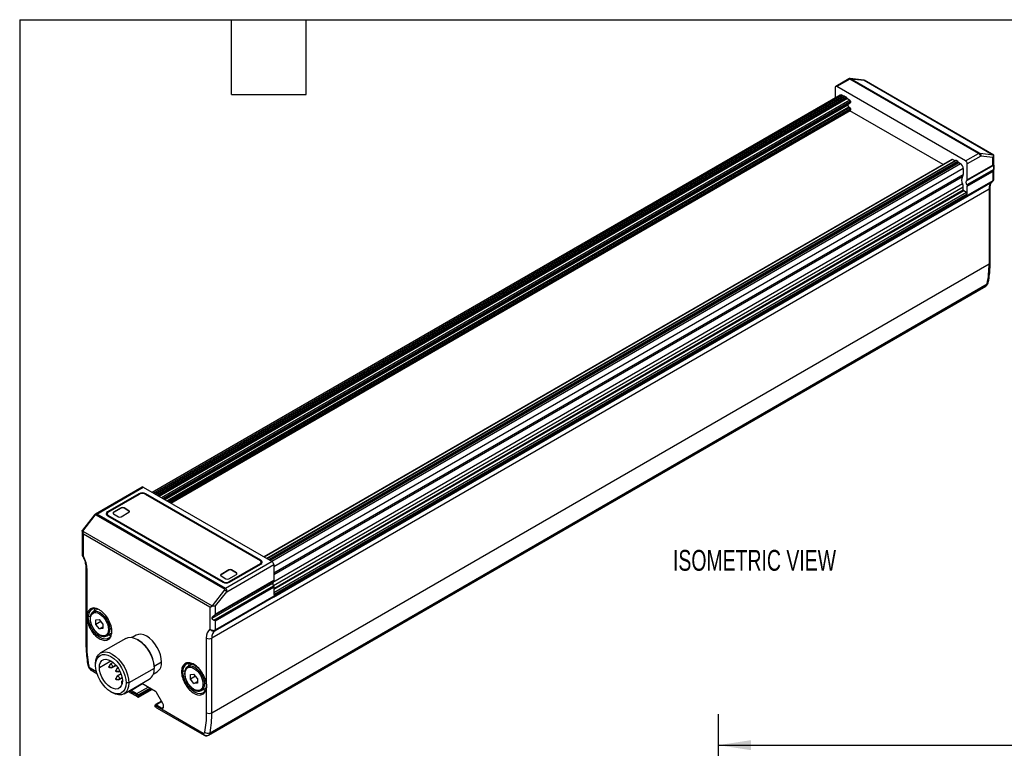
# Model space of a CAD drawing. Header units: millimetres. Extents: x 32 to 1365, y 32 to 1048.
# Tile 3 of 7: x 32 to 534, y 677 to 1048. Entities that reach past the tile are written whole.
import ezdxf

# ---------------------------------------------------------------- set-up
doc = ezdxf.new("R2010")
doc.units = ezdxf.units.MM
doc.header["$LTSCALE"] = 5
doc.layers.add('DIMENSIONS', color=140, linetype='Continuous', lineweight=25)
doc.layers.add('TEXT', color=140, linetype='Continuous', lineweight=25)
doc.styles.add('SLDTEXTSTYLE0', font='TXT', dxfattribs={"width": 0.7})
doc.dimstyles.new('SLDDIMSTYLE3', dxfattribs={"dimtxt": 10.790039, "dimasz": 16.51, "dimexe": 0, "dimexo": 0.0625, "dimgap": 2.69751, "dimtad": 0, "dimtih": 1, "dimtoh": 1, "dimlfac": 0.5, "dimrnd": 1e-09, "dimzin": 12, "dimdsep": 46, "dimtxsty": 'SLDTEXTSTYLE0', "dimsah": 1, "dimcen": 0.09, "dimadec": 0, "dimazin": 3, "dimtfac": 1, "dimtofl": 0, "dimtmove": 0, "dimatfit": 3, "dimfxl": 0, "dimfrac": 2, "dimtolj": 1, "dimtzin": 12, "dimarcsym": 0})

# ---------------------------------------------------------------- blocks, each defined once
blk = doc.blocks.new('_D_4')
at = {"layer": 'DIMENSIONS'}
for p, q in [((387.98, 521.2), (387.98, 694.13)), ((978.1, 555.83), (978.1, 694.13)), ((387.98, 678.26), (680.6, 678.26)), ((695.22, 678.26), (691.6, 678.26)), ((691.6, 678.26), (691.6, 661.11)), ((736.26, 678.26), (739.89, 678.26)), ((739.89, 678.26), (739.89, 661.11)), ((978.1, 678.26), (750.89, 678.26)), ((691.6, 661.11), (695.22, 661.11)), ((739.89, 661.11), (736.26, 661.11))]:
    blk.add_line(p, q, dxfattribs=at)
for points in [[(387.98, 678.26), (404.49, 675.72), (404.49, 680.8)], [(978.1, 678.26), (961.59, 680.8), (961.59, 675.72)]]:
    blk.add_solid(points, dxfattribs=at)
at = {"layer": 'DIMENSIONS', "char_height": 10.583, "attachment_point": 1, "style": 'SLDTEXTSTYLE0'}
for s, insert in [('295.1', (695.22, 694.32)), ('11.62', (695.22, 674.75))]:
    blk.add_mtext(s, dxfattribs=dict(at, insert=insert))

msp = doc.modelspace()

# ---------------------------------------------------------------- linework, layer by layer
for p, q in [((454.377, 1017.65), (447.723, 1013.809)), ((454.908, 1017.551), (448.323, 1013.749)), ((520.571, 979.644), (454.908, 1017.551)), ((462.052, 1016.98), (455.057, 1017.789)), ((520.934, 979.738), (455.272, 1017.644)), ((455.366, 1017.699), (462.193, 1016.91)), ((462.193, 1016.91), (528.137, 978.841)), ((528.382, 978.734), (462.22, 1016.928)), ((449.961, 1009.386), (99.367, 806.993)), ((99.953, 806.655), (450.961, 1009.287)), ((447.474, 1013.259), (447.474, 1007.951)), ((513.985, 975.843), (448.323, 1013.749)), ((450.961, 1009.287), (451.814, 1008.794)), ((451.814, 1008.794), (100.807, 806.162)), ((452.104, 1008.858), (100.897, 806.11)), ((101.014, 806.042), (452.304, 1008.838)), ((453.153, 1008.348), (101.862, 805.553)), ((102.348, 805.272), (453.426, 1007.945)), ((453.7, 1007.542), (102.834, 804.991)), ((454.991, 1006.797), (104.125, 804.246)), ((104.691, 803.92), (455.274, 1006.307)), ((455.274, 1005.654), (105.257, 803.593)), ((105.374, 803.525), (455.191, 1005.471)), ((105.681, 803.348), (453.86, 1004.347)), ((452.304, 1008.838), (453.153, 1008.348)), ((453.7, 1007.542), (454.991, 1006.797)), ((453.86, 1004.702), (453.86, 1004.347)), ((455.274, 1006.307), (455.274, 1005.654)), ((106.813, 802.695), (454.425, 1003.367)), ((454.991, 1003.041), (107.378, 802.368)), ((107.944, 802.042), (455.274, 1002.551)), ((455.274, 1001.716), (108.667, 801.624)), ((108.784, 801.556), (455.191, 1001.533)), ((454.425, 1003.367), (454.991, 1003.041)), ((502.532, 973.963), (454.983, 1001.412)), ((455.274, 1002.551), (455.274, 1001.716)), ((513.985, 975.843), (520.571, 979.644)), ((528.137, 978.841), (521.311, 979.63)), ((507.117, 976.61), (156.334, 774.107)), ((507.317, 976.59), (156.451, 774.039)), ((157.742, 773.294), (508.608, 975.845)), ((508.955, 976.038), (157.748, 773.29)), ((509.155, 976.018), (157.865, 773.223)), ((510.004, 975.528), (158.714, 772.733)), ((159.1, 772.51), (510.249, 975.224)), ((510.494, 974.919), (159.486, 772.287)), ((511.347, 974.426), (160.34, 771.794)), ((508.608, 975.845), (507.317, 976.59)), ((508.608, 975.845), (508.614, 975.841)), ((510.004, 975.528), (509.155, 976.018)), ((511.347, 974.426), (510.494, 974.919)), ((521.654, 978.311), (514.833, 974.374)), ((514.833, 966.24), (514.833, 974.374)), ((527.774, 977.604), (521.654, 978.311)), ((527.774, 973.711), (527.774, 977.604)), ((528.359, 973.581), (528.359, 978.588)), ((512.762, 971.977), (161.28, 769.071)), ((161.28, 766.053), (512.762, 968.959)), ((512.762, 971.977), (512.762, 968.959)), ((514.645, 965.794), (528.29, 973.672)), ((528.29, 971.451), (514.645, 963.574)), ((514.661, 963.543), (528.278, 971.403)), ((528.258, 971.337), (514.683, 963.501)), ((528.248, 971.304), (514.693, 963.479)), ((528.239, 971.278), (514.701, 963.462)), ((527.894, 973.685), (514.828, 966.142)), ((514.829, 966.156), (527.877, 973.688)), ((514.831, 966.175), (527.854, 973.693)), ((514.833, 966.24), (527.774, 973.711)), ((514.833, 966.212), (527.808, 973.703)), ((514.833, 962.91), (527.774, 970.38)), ((527.774, 970.38), (527.774, 965.697)), ((527.877, 973.688), (527.854, 973.693)), ((527.894, 973.685), (527.877, 973.688)), ((528.239, 971.278), (528.248, 971.304)), ((528.248, 971.304), (528.258, 971.337)), ((528.258, 971.337), (528.278, 971.403)), ((528.359, 966.505), (528.359, 973.581)), ((512.412, 964.132), (160.745, 761.119)), ((161.28, 765.11), (512.412, 967.814)), ((514.63, 957.77), (527.57, 965.239)), ((514.829, 966.156), (514.828, 966.142)), ((514.831, 966.175), (514.829, 966.156)), ((514.833, 966.212), (514.831, 966.175)), ((527.774, 965.697), (514.833, 958.225)), ((525.914, 961.524), (129.722, 732.807)), ((161.052, 759.545), (512.762, 962.583)), ((161.28, 758.129), (512.762, 961.035)), ((513.044, 960.545), (161.28, 757.476)), ((514.409, 959.757), (161.28, 755.9)), ((161.28, 754.921), (514.833, 959.023)), ((512.762, 961.035), (512.762, 962.583)), ((514.409, 959.757), (513.044, 960.545)), ((514.661, 963.543), (514.683, 963.501)), ((514.683, 963.501), (514.693, 963.479)), ((514.693, 963.479), (514.701, 963.462)), ((514.833, 959.023), (514.833, 962.91)), ((525.914, 961.524), (525.914, 923.473)), ((526.5, 924.289), (526.5, 962.34)), ((161.077, 753.668), (514.63, 957.77)), ((514.833, 958.225), (161.28, 754.123)), ((129.722, 694.756), (525.914, 923.473)), ((128.003, 683.372), (524.195, 912.088)), ((128.773, 684.577), (524.965, 913.293)), ((94.17, 809.707), (70.323, 795.94)), ((70.992, 795.921), (94.769, 809.647)), ((94.769, 809.647), (160.432, 771.741)), ((92.463, 806.315), (76.568, 797.139)), ((76.921, 796.935), (92.817, 806.111)), ((92.463, 806.315), (92.463, 805.907)), ((95.645, 806.111), (154.307, 772.247)), ((154.661, 772.451), (95.999, 806.315)), ((95.999, 806.315), (95.999, 805.907)), ((83.54, 799.123), (79.637, 796.869)), ((83.54, 798.959), (79.637, 796.706)), ((83.54, 799.123), (83.54, 798.959)), ((87.443, 797.686), (84.954, 799.123)), ((84.954, 798.959), (84.954, 799.123)), ((87.443, 797.523), (84.954, 798.959)), ((69.83, 795.505), (63.755, 787.789)), ((63.859, 787.257), (70.252, 795.377)), ((70.628, 795.594), (136.291, 757.688)), ((136.655, 758.015), (70.992, 795.921)), ((76.336, 796.118), (76.336, 795.302)), ((76.337, 795.251), (76.336, 795.302)), ((76.568, 797.139), (76.568, 796.658)), ((76.568, 795.098), (135.229, 761.233)), ((135.583, 761.437), (76.921, 795.302)), ((76.921, 794.894), (76.921, 795.302)), ((79.637, 796.869), (79.637, 796.706)), ((79.637, 796.053), (82.126, 794.616)), ((83.54, 794.616), (87.443, 796.869)), ((87.443, 797.686), (87.443, 797.523)), ((63.637, 787.439), (63.637, 782.104)), ((63.859, 787.257), (129.804, 749.188)), ((64.223, 785.95), (128.753, 748.698)), ((64.223, 774.556), (64.223, 785.95)), ((63.637, 780.678), (63.637, 775.041)), ((65.497, 768.729), (65.497, 730.678)), ((160.432, 771.741), (136.655, 758.015)), ((137.267, 756.409), (161.28, 770.272)), ((154.307, 770.614), (138.411, 761.437)), ((138.765, 761.233), (154.661, 770.41)), ((154.307, 770.614), (154.307, 770.206)), ((154.661, 772.451), (154.661, 771.97)), ((154.893, 770.614), (154.891, 770.563)), ((154.893, 770.614), (154.893, 771.43)), ((161.28, 770.272), (161.28, 762.138)), ((66.082, 744.591), (66.082, 767.913)), ((138.298, 767.511), (134.395, 765.258)), ((138.298, 767.348), (134.395, 765.095)), ((134.395, 765.258), (134.395, 765.095)), ((134.395, 764.442), (136.884, 763.005)), ((138.298, 767.511), (138.298, 767.348)), ((138.298, 763.005), (142.201, 765.258)), ((142.201, 766.075), (139.712, 767.511)), ((139.712, 767.348), (139.712, 767.511)), ((142.201, 765.911), (139.712, 767.348)), ((142.201, 766.075), (142.201, 765.911)), ((129.885, 743.002), (160.714, 760.8)), ((161.092, 761.692), (130.688, 744.14)), ((130.688, 741.92), (161.092, 759.472)), ((130.734, 741.906), (161.108, 759.441)), ((130.795, 741.887), (161.129, 759.399)), ((130.827, 741.878), (161.14, 759.377)), ((130.851, 741.87), (161.147, 759.36)), ((161.274, 762.04), (131.45, 744.823)), ((161.276, 762.054), (131.47, 744.848)), ((161.278, 762.073), (131.496, 744.88)), ((161.28, 762.11), (131.546, 744.945)), ((161.28, 762.138), (131.582, 744.994)), ((131.582, 741.663), (161.28, 758.808)), ((135.583, 761.064), (135.583, 761.437)), ((138.411, 761.064), (138.411, 761.437)), ((161.092, 759.472), (161.108, 759.441)), ((161.108, 759.441), (161.129, 759.399)), ((161.129, 759.399), (161.14, 759.377)), ((161.14, 759.377), (161.147, 759.36)), ((161.276, 762.054), (161.274, 762.04)), ((161.278, 762.073), (161.276, 762.054)), ((161.28, 762.11), (161.278, 762.073)), ((161.28, 762.138), (161.28, 762.11)), ((161.28, 758.808), (161.28, 754.921)), ((136.196, 757.308), (129.804, 749.188)), ((161.077, 753.668), (131.378, 736.523)), ((131.582, 749.188), (137.267, 756.409)), ((161.28, 754.123), (131.582, 736.98)), ((128.753, 748.698), (128.753, 737.303)), ((131.582, 744.994), (131.582, 749.188)), ((66.721, 743.54), (67.85, 744.192)), ((71.588, 747.493), (69.229, 746.132)), ((69.229, 746.132), (69.307, 746.174)), ((66.082, 729.862), (66.082, 742.406)), ((70.612, 742.059), (72.376, 742.217)), ((70.612, 739.707), (70.612, 742.059)), ((73.194, 741.198), (70.612, 739.707)), ((72.376, 737.513), (70.612, 739.707)), ((74.139, 740.023), (72.376, 742.217)), ((72.376, 737.513), (74.139, 738.532)), ((74.139, 740.023), (74.139, 737.671)), ((131.582, 736.98), (131.582, 741.663)), ((74.139, 737.671), (72.376, 737.513)), ((76.229, 734.007), (76.151, 733.964)), ((76.229, 734.007), (78.43, 735.277)), ((78.522, 737.698), (77.679, 737.212)), ((78.497, 735.171), (78.077, 733.979)), ((91.113, 734.275), (89.099, 733.113)), ((85.807, 732.656), (72.938, 725.226)), ((92.515, 731.653), (91.808, 732.061)), ((126.893, 732.807), (126.893, 709.485)), ((129.722, 694.756), (129.722, 732.807)), ((70.452, 718.916), (70.452, 719.732)), ((72.361, 717.814), (78.231, 721.202)), ((77.801, 719.343), (77.21, 718.209)), ((77.462, 717.773), (78.739, 717.718)), ((77.572, 717.908), (79.15, 718.222)), ((79.439, 720.36), (77.943, 719.496)), ((78.942, 717.764), (80.915, 718.903)), ((79.15, 718.222), (80.718, 719.128)), ((104.089, 720.577), (100.29, 718.384)), ((100.292, 718.181), (100.292, 717.365)), ((119.714, 719.596), (117.454, 718.292)), ((117.454, 718.292), (117.532, 718.335)), ((70.901, 715.648), (67.61, 717.549)), ((68.024, 716.633), (71.137, 714.836)), ((81.336, 717.302), (80.745, 716.168)), ((81.336, 713.22), (80.745, 712.086)), ((80.997, 715.732), (82.275, 715.677)), ((81.107, 715.867), (82.685, 716.181)), ((81.851, 717.67), (81.478, 717.455)), ((83.45, 714.511), (81.478, 713.372)), ((82.478, 715.723), (82.85, 715.938)), ((82.681, 716.275), (82.685, 716.181)), ((82.685, 716.181), (82.719, 716.201)), ((82.685, 712.098), (83.919, 712.81)), ((100.292, 717.365), (87.423, 709.935)), ((99.848, 714.493), (101.862, 715.655)), ((114.943, 715.699), (116.075, 716.353)), ((118.837, 714.22), (120.6, 714.377)), ((118.837, 711.868), (118.837, 714.22)), ((121.419, 713.359), (118.837, 711.868)), ((122.364, 712.183), (120.6, 714.377)), ((80.997, 711.649), (82.275, 711.594)), ((81.107, 711.785), (82.685, 712.098)), ((82.478, 711.64), (83.974, 712.504)), ((84.099, 711.001), (83.867, 710.867)), ((83.867, 709.482), (83.904, 709.418)), ((84.937, 704.441), (97.806, 711.871)), ((87.423, 709.935), (86.009, 709.935)), ((94.383, 709.459), (88.694, 706.175)), ((91.523, 704.543), (97.211, 707.827)), ((101.065, 705.602), (94.006, 709.677)), ((120.6, 709.674), (118.837, 711.868)), ((120.6, 709.674), (122.364, 710.692)), ((122.364, 709.832), (120.6, 709.674)), ((122.364, 712.183), (122.364, 709.832)), ((126.711, 709.838), (125.904, 709.372)), ((126.751, 709.629), (126.752, 707.574)), ((78.229, 705.444), (78.936, 705.036)), ((87.04, 705.655), (91.952, 702.819)), ((92.232, 703.335), (87.626, 705.993)), ((88.694, 706.175), (91.523, 704.543)), ((91.942, 702.825), (92.01, 702.864)), ((92.01, 702.865), (92.152, 702.783)), ((92.152, 702.783), (92.104, 702.755)), ((92.104, 702.755), (92.235, 702.743)), ((92.112, 703.837), (98.117, 707.304)), ((92.232, 703.319), (98.626, 707.01)), ((92.234, 703.281), (98.659, 706.991)), ((92.255, 703.12), (98.81, 706.904)), ((92.304, 702.736), (99.167, 706.698)), ((99.05, 706.765), (92.31, 702.874)), ((99.09, 706.742), (92.321, 702.835)), ((92.396, 702.788), (99.167, 706.697)), ((104.781, 699.503), (101.565, 705.074)), ((124.453, 706.167), (124.376, 706.124)), ((124.453, 706.167), (126.755, 707.496)), ((125.825, 705.352), (125.203, 704.868)), ((126.893, 707.3), (126.893, 694.756)), ((125.366, 684.206), (100.744, 698.42)), ((104.108, 700.669), (101.029, 698.892)), ((104.25, 700.424), (101.453, 698.81)), ((101.453, 698.81), (104.282, 697.177)), ((104.989, 697.585), (104.989, 698.806)), ((101.344, 697.476), (101.203, 697.558)), ((101.344, 697.476), (101.386, 697.451)), ((101.852, 697.104), (125.78, 683.291)), ((104.282, 697.177), (104.989, 697.585))]:
    msp.add_line(p, q)
at = {"flags": 128}
for points in [[(514.645, 963.574), (514.484, 963.908), (514.365, 964.249), (514.292, 964.584), (514.268, 964.902), (514.292, 965.191), (514.365, 965.442), (514.484, 965.645), (514.645, 965.794)], [(69.307, 746.174), (70.254, 746.448), (71.448, 746.33), (72.729, 745.785), (74.01, 744.851), (75.204, 743.59), (76.229, 742.09), (77.016, 740.452), (77.51, 738.788), (77.679, 737.212)], [(69.717, 746.413), (69.769, 746.67), (70.184, 747.826)], [(76.979, 732.708), (76.367, 732.444), (75.179, 732.317), (73.862, 732.599), (72.486, 733.275), (71.122, 734.309), (69.843, 735.647), (68.716, 737.219), (67.801, 738.94), (67.146, 740.722), (66.785, 742.469)], [(78.14, 733.987), (76.966, 734.204), (76.717, 734.289)], [(85.807, 732.656), (87.093, 733.132), (88.56, 733.19), (90.151, 732.829), (91.807, 732.062), (93.462, 730.918), (95.054, 729.441), (96.521, 727.689), (97.807, 725.728), (98.862, 723.634), (99.646, 721.487), (100.129, 719.37), (100.292, 717.365)], [(104.089, 720.577), (103.943, 722.374), (103.511, 724.27), (102.808, 726.194), (101.863, 728.069), (100.711, 729.826), (99.397, 731.396), (97.971, 732.719), (96.488, 733.743), (95.005, 734.431), (93.579, 734.754), (92.265, 734.702), (91.113, 734.275)], [(70.452, 719.732), (70.615, 721.55), (71.098, 723.109), (71.882, 724.351), (72.937, 725.226), (74.223, 725.702), (75.69, 725.761), (77.282, 725.4), (78.937, 724.632), (80.593, 723.488), (82.185, 722.012), (83.652, 720.26), (84.937, 718.299), (85.993, 716.205), (86.777, 714.058), (87.26, 711.941), (87.423, 709.935)], [(70.452, 718.916), (70.602, 720.582), (71.044, 722.011), (71.763, 723.149), (72.73, 723.952), (73.909, 724.389), (75.254, 724.442), (76.713, 724.111), (78.23, 723.408), (79.748, 722.359), (81.207, 721.006), (82.552, 719.399), (83.73, 717.602), (84.698, 715.682), (85.416, 713.714), (85.859, 711.774), (86.009, 709.935)], [(86.009, 709.935), (85.859, 708.269), (85.416, 706.84), (84.698, 705.702), (83.73, 704.899), (82.552, 704.463), (81.207, 704.409), (79.748, 704.74), (78.23, 705.444), (76.713, 706.492), (75.254, 707.846), (73.909, 709.452), (72.73, 711.25), (71.763, 713.169), (71.044, 715.137), (70.602, 717.077), (70.452, 718.916)], [(72.361, 717.814), (72.509, 719.237), (72.943, 720.419), (73.642, 721.3), (74.571, 721.837), (75.684, 722.002), (76.924, 721.787), (78.23, 721.203), (79.536, 720.279), (80.777, 719.062), (81.89, 717.612), (82.819, 716.002), (83.518, 714.314), (83.952, 712.631), (84.099, 711.038)], [(84.099, 711.038), (83.952, 709.614), (83.518, 708.433), (82.819, 707.551), (81.89, 707.015), (80.777, 706.849), (79.536, 707.064), (78.23, 707.648), (76.924, 708.572), (75.684, 709.79), (74.571, 711.239), (73.642, 712.849), (72.943, 714.538), (72.509, 716.221), (72.361, 717.814)], [(77.192, 718.127), (77.207, 718.203), (77.248, 718.25), (77.309, 718.262), (77.382, 718.237), (77.454, 718.178), (77.516, 718.095), (77.557, 718), (77.572, 717.908)], [(77.572, 717.908), (77.557, 717.833), (77.516, 717.785), (77.454, 717.773), (77.382, 717.799), (77.309, 717.857), (77.248, 717.94), (77.207, 718.035), (77.192, 718.127)], [(77.801, 719.343), (77.943, 719.496), (78.172, 719.541), (78.443, 719.447), (78.713, 719.228), (78.943, 718.919), (79.096, 718.565), (79.15, 718.222)], [(79.15, 718.222), (79.096, 717.941), (78.943, 717.764), (78.739, 717.718)], [(117.532, 718.335), (118.479, 718.608), (119.673, 718.49), (120.954, 717.945), (122.235, 717.011), (123.429, 715.751), (124.454, 714.251), (125.24, 712.613), (125.735, 710.949), (125.904, 709.372)], [(117.942, 718.574), (117.993, 718.83), (118.389, 719.949)], [(80.728, 716.086), (80.742, 716.162), (80.783, 716.209), (80.845, 716.221), (80.917, 716.196), (80.99, 716.137), (81.052, 716.054), (81.093, 715.959), (81.107, 715.867)], [(81.107, 715.867), (81.093, 715.792), (81.052, 715.744), (80.99, 715.732), (80.917, 715.758), (80.845, 715.816), (80.783, 715.899), (80.742, 715.994), (80.728, 716.086)], [(81.336, 717.302), (81.478, 717.455), (81.707, 717.5), (81.978, 717.406), (82.057, 717.355)], [(81.336, 713.22), (81.478, 713.372), (81.707, 713.417), (81.978, 713.323), (82.249, 713.105), (82.478, 712.795), (82.631, 712.442), (82.685, 712.098)], [(82.685, 716.181), (82.631, 715.9), (82.478, 715.723), (82.275, 715.677)], [(125.203, 704.868), (124.967, 704.746), (123.84, 704.475), (122.561, 704.614), (121.197, 705.154), (119.82, 706.068), (118.504, 707.306), (117.316, 708.805), (116.32, 710.484), (115.569, 712.255), (115.102, 714.024), (114.943, 715.699)], [(87.423, 709.935), (87.26, 708.118), (86.777, 706.559), (85.993, 705.317), (84.937, 704.442), (83.652, 703.965), (82.185, 703.907), (80.593, 704.268), (78.937, 705.035), (78.936, 705.036)], [(80.728, 712.004), (80.742, 712.079), (80.783, 712.127), (80.845, 712.139), (80.917, 712.113), (80.99, 712.055), (81.052, 711.972), (81.093, 711.877), (81.107, 711.785)], [(81.107, 711.785), (81.093, 711.709), (81.052, 711.662), (80.99, 711.65), (80.917, 711.675), (80.845, 711.734), (80.783, 711.817), (80.742, 711.911), (80.728, 712.004)], [(82.685, 712.098), (82.631, 711.817), (82.478, 711.64), (82.275, 711.594)], [(126.815, 709.77), (126.789, 709.741), (126.76, 709.693), (126.75, 709.645), (126.759, 709.598), (126.787, 709.555), (126.832, 709.516), (126.893, 709.485)], [(126.415, 706.146), (125.19, 706.365), (124.942, 706.449)]]:
    msp.add_lwpolyline(points, dxfattribs=at)
for centre, radius, start, end in [((447.992, 1013.343), 0.524, 50.79298, 189.21777), ((450.375, 1008.469), 1.006, 54.38242, 114.30712), ((451.952, 1009.016), 0.261, 238.2083, 264.76589), ((452.187, 1008.673), 0.202, 54.53278, 114.15676), ((452.812, 1007.822), 0.627, 11.32331, 57.06554), ((454.041, 1008.068), 0.627, 191.32331, 237.06554), ((455.088, 1004.403), 1.229, 182.60548, 237.39452), ((454.66, 1006.279), 0.615, 2.60548, 57.39452), ((455.078, 1005.632), 0.197, 305.01333, 6.29885), ((454.66, 1002.523), 0.615, 2.60548, 57.39452), ((455.073, 1001.697), 0.202, 305.84152, 5.47066), ((507.2, 976.426), 0.201, 54.38242, 114.30712), ((509.039, 975.859), 0.198, 53.8096, 114.87994), ((509.673, 975.011), 0.614, 20.22711, 57.36203), ((510.825, 975.436), 0.614, 200.22711, 237.36203), ((509.691, 971.837), 3.074, 2.60548, 57.39452), ((512.991, 974.29), 1.844, 2.60492, 57.38013), ((511.009, 968.868), 1.755, 323.08002, 2.97386), ((515.641, 965.973), 3.717, 150.30909, 209.69091), ((508.752, 962.492), 4.011, 1.30063, 24.13494), ((530.023, 961.919), 4.128, 126.46018, 185.50028), ((513.376, 961.063), 0.615, 182.60548, 237.39452), ((513.912, 958.981), 0.922, 2.60548, 57.39452), ((525.497, 962.442), 1.009, 294.42404, 353.7407), ((525.499, 924.389), 1.006, 294.37466, 354.3052), ((473.72, 923.203), 52.194, 349.05581, 0.29695), ((524.462, 914.279), 1.107, 297.0209, 347.83846), ((523.259, 913.535), 1.723, 302.89218, 351.933), ((94.418, 809.157), 0.603, 54.37926, 114.30628), ((94.231, 802.904), 3.843, 62.60967, 117.39033), ((94.231, 803.382), 3.074, 62.60967, 117.39033), ((84.247, 797.758), 1.537, 62.60967, 117.39033), ((84.247, 797.595), 1.537, 62.60967, 117.39033), ((76.955, 796.118), 1.092, 110.78342, 249.21658), ((77.176, 795.036), 1.41, 126.4821, 151.42019), ((77.231, 796.118), 0.873, 110.78342, 249.21658), ((79.868, 796.22), 0.538, 115.4505, 162.75492), ((79.792, 796.461), 0.437, 110.78342, 249.21658), ((82.833, 795.981), 1.537, 242.60967, 297.39033), ((87.288, 797.278), 0.437, 290.78342, 69.21658), ((87.212, 797.036), 0.538, 17.24508, 64.5495), ((66.477, 768.813), 0.983, 184.44791, 246.35521), ((153.997, 771.43), 0.873, 290.78342, 69.21658), ((154.273, 771.43), 1.092, 290.78342, 69.21658), ((154.053, 770.347), 1.41, 28.57981, 53.5179), ((159.438, 770.188), 1.844, 2.60474, 57.38014), ((134.626, 764.609), 0.538, 115.4505, 162.75492), ((134.55, 764.85), 0.437, 110.78342, 249.21658), ((137.591, 764.37), 1.537, 242.60967, 297.39033), ((139.005, 766.147), 1.537, 62.60967, 117.39033), ((139.005, 765.983), 1.537, 62.60967, 117.39033), ((142.046, 765.666), 0.437, 290.78342, 69.21658), ((141.97, 765.425), 0.538, 17.24508, 64.5495), ((136.997, 764.645), 3.843, 242.60967, 297.39033), ((136.997, 764.167), 3.074, 242.60967, 297.39033), ((161.743, 760.891), 1.032, 129.10524, 185.08389), ((163.563, 760.891), 2.85, 181.83887, 209.8689), ((66.482, 745.146), 0.684, 234.22103, 296.27984), ((70.535, 744.285), 3.758, 123.17781, 176.23075), ((70.133, 744.218), 3.613, 70.4723, 117.25411), ((66.361, 743.254), 0.893, 251.82478, 298.40801), ((67.885, 742.749), 0.254, 187.47402, 245.4685), ((74.361, 736.782), 3.345, 303.93673, 7.37545), ((77.325, 737.894), 0.769, 242.60967, 297.39033), ((133.831, 733.203), 4.128, 126.46018, 185.50028), ((66.497, 730.778), 1.006, 185.6948, 245.62534), ((83.404, 717.413), 16.905, 2.60583, 57.38879), ((128.308, 735.537), 3.074, 242.60967, 297.39033), ((67.129, 719.643), 0.72, 197.4664, 259.78746), ((98.822, 719.996), 5.3, 305.01333, 6.29885), ((119.081, 716.173), 4.165, 125.02928, 186.52622), ((68.561, 717.427), 0.959, 172.74417, 235.94365), ((94.584, 716.638), 5.754, 304.05635, 7.25583), ((114.59, 716.382), 0.769, 242.60967, 297.39033), ((116.109, 714.91), 0.254, 187.47402, 245.4685), ((84.124, 710.41), 0.514, 92.86839, 190.36173), ((85.349, 710.377), 1.731, 181.9565, 211.14373), ((122.586, 708.943), 3.345, 303.93673, 7.37545), ((125.55, 710.055), 0.769, 242.60967, 297.39033), ((89.358, 707.277), 1.286, 220.98388, 238.90669), ((90.707, 703.262), 1.518, 22.24847, 57.49736), ((92.291, 703.406), 0.678, 239.05741, 253.9818), ((100.302, 704.378), 1.443, 28.85557, 58.04537), ((127.045, 707.552), 0.294, 174.93515, 238.87912), ((103.547, 698.757), 1.443, 1.95646, 31.14377), ((128.308, 697.486), 3.074, 242.60967, 297.39033), ((77.528, 694.486), 52.194, 349.05581, 0.29695), ((126.346, 684.098), 0.986, 173.69563, 235.04703), ((127.622, 686.95), 2.638, 231.35226, 295.87861), ((127.068, 684.818), 1.722, 302.78489, 351.93846)]:
    msp.add_arc(centre, radius, start, end)
for points, knots in [([(454.962, 1017.78), (454.885, 1017.772), (454.743, 1017.757), (454.583, 1017.715), (454.491, 1017.689), (454.418, 1017.667), (454.393, 1017.656), (454.376, 1017.649)], [0, 0, 0, 0, 0.2939718, 0.5433922, 0.6579382, 0.7699816, 1, 1, 1, 1]), ([(454.908, 1017.551), (454.873, 1017.57), (454.802, 1017.608), (454.702, 1017.649), (454.607, 1017.676), (454.519, 1017.685), (454.44, 1017.679), (454.398, 1017.66), (454.377, 1017.65)], [0, 0, 0, 0, 0.1579969, 0.3192191, 0.4838573, 0.6520902, 0.8240855, 1, 1, 1, 1]), ([(454.952, 1017.761), (454.991, 1017.772), (455.133, 1017.811), (455.268, 1017.746), (455.366, 1017.699)], [0, 0, 0, 0, 0.2725565, 1, 1, 1, 1]), ([(455.272, 1017.644), (455.235, 1017.666), (455.223, 1017.684), (455.258, 1017.704), (455.304, 1017.706), (455.366, 1017.699)], [0, 0, 0, 0, 0.5, 0.5, 1, 1, 1, 1]), ([(521.654, 978.311), (521.643, 978.347), (521.622, 978.417), (521.576, 978.526), (521.524, 978.631), (521.468, 978.73), (521.41, 978.822), (521.351, 978.906), (521.295, 978.981), (521.19, 979.114), (521.025, 979.296), (520.792, 979.503), (520.644, 979.598), (520.571, 979.644)], [0, 0, 0, 0, 0.0814671, 0.1577432, 0.2288298, 0.2947293, 0.3554449, 0.4109811, 0.461344, 0.5065424, 0.6781913, 0.842449, 1, 1, 1, 1]), ([(521.311, 979.63), (521.249, 979.637), (521.173, 979.653), (521.033, 979.693), (520.971, 979.717), (520.934, 979.738)], [0, 0, 0, 0, 0.5, 0.5, 1, 1, 1, 1]), ([(521.311, 979.63), (521.496, 979.523), (521.641, 979.318), (521.768, 978.83), (521.749, 978.549), (521.654, 978.311)], [0, 0, 0, 0, 0.5, 0.5, 1, 1, 1, 1]), ([(527.774, 977.604), (527.819, 977.644), (527.907, 977.721), (528.015, 977.839), (528.103, 977.949), (528.172, 978.049), (528.224, 978.138), (528.29, 978.268), (528.348, 978.434), (528.369, 978.623), (528.342, 978.715), (528.329, 978.759)], [0, 0, 0, 0, 0.1055092, 0.2021929, 0.2900523, 0.3690898, 0.4393095, 0.5007174, 0.6775384, 0.843849, 1, 1, 1, 1]), ([(528.048, 970.828), (528.047, 970.825), (528.014, 970.762), (527.93, 970.609), (527.833, 970.466), (527.774, 970.38)], [0, 0, 0, 0, 0.02177046, 0.40663031, 1, 1, 1, 1]), ([(527.854, 973.693), (527.847, 973.696), (527.833, 973.703), (527.817, 973.703), (527.808, 973.703)], [0, 0, 0, 0, 0.5218693, 1, 1, 1, 1]), ([(528.136, 973.652), (528.102, 973.654), (528.031, 973.659), (527.94, 973.676), (527.894, 973.685)], [0, 0, 0, 0, 0.4812699, 1, 1, 1, 1]), ([(528.239, 971.278), (528.214, 971.207), (528.16, 971.056), (528.087, 970.907), (528.048, 970.828)], [0, 0, 0, 0, 0.4692644, 1, 1, 1, 1]), ([(528.29, 973.672), (528.271, 973.665), (528.229, 973.65), (528.168, 973.651), (528.136, 973.652)], [0, 0, 0, 0, 0.4749616, 1, 1, 1, 1]), ([(528.29, 973.672), (528.302, 973.676), (528.326, 973.685), (528.345, 973.678), (528.356, 973.654), (528.36, 973.612), (528.358, 973.522), (528.345, 973.346), (528.338, 973.087), (528.341, 972.85), (528.346, 972.659), (528.353, 972.459), (528.36, 972.231), (528.36, 971.978), (528.344, 971.704), (528.309, 971.536), (528.29, 971.451)], [0, 0, 0, 0, 0.0515311, 0.1017647, 0.1512888, 0.2007172, 0.2506672, 0.3744135, 0.499894, 0.5622215, 0.625079, 0.6881897, 0.7502401, 0.8328494, 0.9151693, 1, 1, 1, 1]), ([(514.828, 966.142), (514.819, 966.062), (514.798, 965.993), (514.767, 965.934), (514.735, 965.874), (514.695, 965.827), (514.645, 965.794)], [0, 0, 0, 0, 0.5, 0.5, 0.5, 1, 1, 1, 1]), ([(526.511, 962.331), (526.507, 962.414), (526.491, 962.824), (526.578, 963.449), (526.759, 964.168), (527.029, 964.712), (527.303, 965.064), (527.506, 965.18), (527.595, 965.231)], [0, 0, 0, 0, 0.04758423, 0.23593578, 0.42641518, 0.62268481, 0.8354171, 1, 1, 1, 1]), ([(527.57, 965.239), (527.57, 965.239), (527.57, 965.24), (527.57, 965.24), (527.7, 965.317), (527.774, 965.482), (527.774, 965.695), (527.774, 965.696), (527.774, 965.696), (527.774, 965.697)], [-0.0023294, -0.0023294, -0.0023294, -0.0023294, 0, 0, 0, 1, 1, 1, 1.00249, 1.00249, 1.00249, 1.00249]), ([(527.712, 965.335), (527.824, 965.43), (528.039, 965.613), (528.238, 965.962), (528.343, 966.299), (528.354, 966.512), (528.359, 966.611)], [0, 0, 0, 0, 0.2894673, 0.5576327, 0.7952805, 1, 1, 1, 1]), ([(527.774, 965.697), (527.936, 965.821), (528.183, 966.008), (528.336, 966.341), (528.351, 966.521), (528.358, 966.611)], [0, 0, 0, 0, 0.4926352, 0.7467788, 1, 1, 1, 1]), ([(514.701, 963.462), (514.744, 963.368), (514.777, 963.274), (514.799, 963.18), (514.822, 963.084), (514.833, 962.994), (514.833, 962.91)], [0, 0, 0, 0, 0.5, 0.5, 0.5, 1, 1, 1, 1]), ([(525.514, 914.053), (525.658, 914.762), (526.029, 916.592), (526.345, 919.742), (526.52, 922.457), (526.486, 924.019), (526.48, 924.3)], [0, 0, 0, 0, 0.2217093, 0.5724835, 0.9229214, 1, 1, 1, 1]), ([(524.172, 912.121), (524.283, 912.173), (524.712, 912.374), (525.198, 913.042), (525.506, 913.674), (525.534, 914.017), (525.535, 914.038)], [0, 0, 0, 0, 0.1488494, 0.5772911, 0.9743247, 1, 1, 1, 1]), ([(70.323, 795.94), (70.273, 795.908), (70.177, 795.847), (70.042, 795.733), (69.919, 795.616), (69.863, 795.544), (69.834, 795.508)], [0, 0, 0, 0, 0.2680337, 0.5144572, 0.7529249, 1, 1, 1, 1]), ([(70.252, 795.377), (70.166, 795.422), (69.995, 795.512), (69.857, 795.543), (69.847, 795.505), (69.844, 795.494)], [0, 0, 0, 0, 0.41747351, 0.83494703, 1, 1, 1, 1]), ([(70.628, 795.594), (70.618, 795.599), (70.596, 795.608), (70.554, 795.605), (70.508, 795.59), (70.437, 795.554), (70.344, 795.486), (70.284, 795.415), (70.252, 795.377)], [0, 0, 0, 0, 0.08583, 0.1759767, 0.2794135, 0.4022347, 0.6822456, 1, 1, 1, 1]), ([(70.323, 795.94), (70.354, 795.956), (70.414, 795.987), (70.511, 796.014), (70.609, 796.026), (70.707, 796.021), (70.804, 796.002), (70.9, 795.97), (70.962, 795.937), (70.992, 795.921)], [0, 0, 0, 0, 0.15101021, 0.29913059, 0.44445857, 0.58709732, 0.72715592, 0.86474963, 1, 1, 1, 1]), ([(63.667, 787.198), (63.652, 787.298), (63.621, 787.516), (63.668, 787.702), (63.751, 787.776), (63.76, 787.785)], [0, 0, 0, 0, 0.433092, 0.931983, 1, 1, 1, 1]), ([(63.667, 787.198), (63.676, 787.151), (63.695, 787.055), (63.739, 786.901), (63.795, 786.736), (63.879, 786.534), (64.012, 786.266), (64.145, 786.067), (64.223, 785.95)], [0, 0, 0, 0, 0.1105027, 0.2305063, 0.3600885, 0.4993112, 0.7065266, 1, 1, 1, 1]), ([(63.642, 782.104), (63.641, 782.022), (63.64, 781.776), (63.66, 781.373), (63.659, 780.971), (63.63, 780.724), (63.639, 780.683), (63.64, 780.678)], [0, 0, 0, 0, 0.1321552, 0.3931742, 0.6729104, 0.9600028, 1, 1, 1, 1]), ([(63.638, 775.147), (63.637, 775.146), (63.612, 775.021), (63.745, 774.788), (64.063, 774.633), (64.223, 774.556)], [0, 0, 0, 0, 0.00564889, 0.5021302, 1, 1, 1, 1]), ([(63.637, 775.147), (63.645, 775.043), (63.659, 774.848), (63.741, 774.68), (63.779, 774.602)], [0, 0, 0, 0, 0.535626, 1, 1, 1, 1]), ([(63.661, 774.809), (63.939, 774.29), (64.331, 773.56), (64.774, 772.457), (65.084, 771.53), (65.336, 770.473), (65.48, 769.52), (65.484, 768.974), (65.485, 768.738)], [0, 0, 0, 0, 0.2513236, 0.353344, 0.5200972, 0.6892337, 0.8661505, 1, 1, 1, 1]), ([(63.811, 774.617), (63.819, 774.591), (63.838, 774.521), (64.075, 774.542), (64.223, 774.556)], [0, 0, 0, 0, 0.375186, 1, 1, 1, 1]), ([(136.655, 758.015), (136.69, 757.992), (136.76, 757.948), (136.861, 757.859), (136.956, 757.753), (137.044, 757.63), (137.122, 757.493), (137.2, 757.317), (137.269, 757.078), (137.314, 756.755), (137.284, 756.532), (137.267, 756.409)], [0, 0, 0, 0, 0.0781504, 0.1578977, 0.2393358, 0.3225534, 0.4076333, 0.494653, 0.626455, 0.7949133, 1, 1, 1, 1]), ([(161.274, 762.04), (161.268, 762.001), (161.256, 761.924), (161.217, 761.828), (161.163, 761.748), (161.116, 761.711), (161.092, 761.692)], [0, 0, 0, 0, 0.2536819, 0.5007548, 0.7474432, 1, 1, 1, 1]), ([(161.147, 759.36), (161.168, 759.313), (161.208, 759.218), (161.249, 759.076), (161.276, 758.938), (161.279, 758.851), (161.28, 758.808)], [0, 0, 0, 0, 0.2536821, 0.5007546, 0.7474426, 1, 1, 1, 1]), ([(136.196, 757.308), (136.216, 757.334), (136.254, 757.385), (136.296, 757.465), (136.323, 757.539), (136.333, 757.604), (136.326, 757.658), (136.302, 757.678), (136.291, 757.688)], [0, 0, 0, 0, 0.214888, 0.4126338, 0.59816, 0.7566533, 0.884538, 1, 1, 1, 1]), ([(137.267, 756.409), (137.172, 756.538), (137.001, 756.709), (136.605, 757.042), (136.381, 757.201), (136.196, 757.308)], [0, 0, 0, 0, 0.5, 0.5, 1, 1, 1, 1]), ([(71.258, 747.644), (71.03, 747.757), (69.984, 748.276), (68.322, 748.046), (66.676, 746.9), (66.275, 745.342), (66.082, 744.591)], [0, 0, 0, 0, 0.086564, 0.3982259, 0.7098877, 1, 1, 1, 1]), ([(128.753, 748.698), (128.798, 748.709), (128.882, 748.73), (129.011, 748.766), (129.126, 748.799), (129.293, 748.847), (129.516, 748.916), (129.726, 748.978), (129.823, 749.006)], [0, 0, 0, 0, 0.1576244, 0.2936686, 0.4081329, 0.5010202, 0.7696282, 1, 1, 1, 1]), ([(131.582, 749.188), (131.534, 749.174), (131.448, 749.148), (131.321, 749.122), (131.174, 749.096), (130.998, 749.073), (130.739, 749.05), (130.445, 749.033), (130.12, 749.022), (129.919, 749.012), (129.823, 749.006)], [0, 0, 0, 0, 0.1044095, 0.1877565, 0.2500366, 0.3827238, 0.5006614, 0.6830749, 0.848885, 1, 1, 1, 1]), ([(66.082, 742.406), (66.066, 742.519), (66.033, 742.745), (66.005, 743.076), (65.99, 743.399), (65.99, 743.711), (66.005, 744.014), (66.033, 744.309), (66.066, 744.496), (66.082, 744.591)], [0, 0, 0, 0, 0.1440107, 0.2868702, 0.4290342, 0.5709658, 0.7131298, 0.8559893, 1, 1, 1, 1]), ([(69.323, 746.168), (69.07, 746.007), (68.552, 745.678), (68.027, 744.864), (67.727, 743.905), (67.606, 743.155), (67.642, 742.718), (67.647, 742.655)], [0, 0, 0, 0, 0.240132, 0.4916092, 0.734037, 0.9616107, 1, 1, 1, 1]), ([(67.779, 742.518), (67.779, 745.448), (69.839, 746.637), (74.912, 743.708), (76.972, 740.141), (76.972, 737.212)], [0, 0, 0, 0, 0.5, 0.5, 1, 1, 1, 1]), ([(78.514, 734.89), (78.612, 735.308), (78.889, 736.484), (78.425, 739.091), (77.165, 742.231), (75.173, 745.021), (73.076, 746.952), (71.789, 747.442), (71.258, 747.644)], [0, 0, 0, 0, 0.1022162, 0.2873195, 0.4861722, 0.6850249, 0.8701281, 1, 1, 1, 1]), ([(129.885, 743.002), (129.886, 743.048), (129.89, 743.14), (129.916, 743.273), (129.959, 743.401), (130.019, 743.523), (130.112, 743.666), (130.253, 743.825), (130.453, 743.992), (130.609, 744.09), (130.688, 744.14)], [0, 0, 0, 0, 0.10276574, 0.20308158, 0.30207098, 0.40090254, 0.50075013, 0.66588114, 0.8304321, 1, 1, 1, 1]), ([(130.688, 741.92), (130.639, 741.936), (130.544, 741.969), (130.412, 742.041), (130.293, 742.127), (130.186, 742.229), (130.05, 742.398), (129.914, 742.659), (129.894, 742.887), (129.885, 743.002)], [0, 0, 0, 0, 0.10309, 0.2035835, 0.302657, 0.4015385, 0.501463, 0.7484152, 1, 1, 1, 1]), ([(130.688, 744.14), (130.754, 744.183), (130.893, 744.273), (131.02, 744.382), (131.086, 744.439)], [0, 0, 0, 0, 0.4735661, 1, 1, 1, 1]), ([(131.086, 744.439), (131.09, 744.443), (131.149, 744.495), (131.276, 744.619), (131.387, 744.749), (131.45, 744.823)], [0, 0, 0, 0, 0.0279475, 0.4474191, 1, 1, 1, 1]), ([(131.496, 744.88), (131.504, 744.892), (131.519, 744.916), (131.537, 744.936), (131.546, 744.945)], [0, 0, 0, 0, 0.5329511, 1, 1, 1, 1]), ([(66.082, 742.406), (66.276, 741.435), (66.677, 739.421), (68.316, 736.32), (70.482, 733.759), (72.859, 732.098), (75.18, 731.451), (77.127, 732.003), (78.314, 733.28), (78.468, 734.524), (78.514, 734.89)], [0, 0, 0, 0, 0.1291171, 0.267825, 0.4065329, 0.53565, 0.6647671, 0.803475, 0.9421829, 1, 1, 1, 1]), ([(67.643, 742.718), (67.656, 742.343), (67.681, 741.649), (67.907, 740.636), (68.201, 739.711), (68.566, 738.824), (68.887, 738.234), (69.046, 737.943)], [0, 0, 0, 0, 0.2466802, 0.4563288, 0.6229133, 0.8140373, 1, 1, 1, 1]), ([(69.046, 737.943), (69.337, 737.481), (69.744, 736.833), (70.447, 735.995), (71.07, 735.354), (71.843, 734.718), (72.665, 734.198), (73.522, 733.824), (74.396, 733.619), (75.255, 733.646), (75.863, 733.762), (76.114, 733.954), (76.135, 733.97)], [0, 0, 0, 0, 0.1533406, 0.2148791, 0.3155731, 0.4176666, 0.5250753, 0.6353007, 0.7482549, 0.8649228, 0.9886943, 1, 1, 1, 1]), ([(76.972, 737.212), (76.972, 736.162), (76.702, 735.291), (75.692, 734.129), (74.974, 733.863), (73.295, 734.029), (72.37, 734.458), (70.587, 735.897), (69.768, 736.875), (69.126, 737.988)], [0, 0, 0, 0, 0.25, 0.25, 0.5, 0.5, 0.75, 0.75, 1, 1, 1, 1]), ([(131.238, 741.755), (131.173, 741.774), (131.051, 741.809), (130.915, 741.851), (130.851, 741.87)], [0, 0, 0, 0, 0.530649, 1, 1, 1, 1]), ([(131.582, 741.663), (131.537, 741.674), (131.458, 741.693), (131.344, 741.724), (131.273, 741.745), (131.241, 741.754), (131.238, 741.755)], [0, 0, 0, 0, 0.4188354, 0.7449608, 0.9783618, 1, 1, 1, 1]), ([(78.077, 733.979), (78.05, 733.898), (77.845, 733.273), (77.382, 732.971), (76.978, 732.707)], [0, 0, 0, 0, 0.1287961, 1, 1, 1, 1]), ([(128.753, 737.303), (128.805, 737.263), (128.902, 737.19), (129.052, 737.099), (129.185, 737.028), (129.298, 736.975), (129.492, 736.893), (129.775, 736.803), (130.169, 736.731), (130.56, 736.712), (130.942, 736.75), (131.292, 736.836), (131.486, 736.932), (131.582, 736.98)], [0, 0, 0, 0, 0.068703, 0.1281199, 0.1782478, 0.2190844, 0.2506277, 0.3828283, 0.5002544, 0.6286001, 0.7545825, 0.8783354, 1, 1, 1, 1]), ([(128.753, 737.303), (129.065, 736.904), (129.515, 736.58), (130.235, 736.351), (130.485, 736.316), (130.959, 736.347), (131.186, 736.412), (131.378, 736.523)], [0, 0, 0, 0, 0.5, 0.5, 0.75, 0.75, 1, 1, 1, 1]), ([(131.378, 736.523), (131.44, 736.56), (131.493, 736.621), (131.564, 736.779), (131.581, 736.877), (131.582, 736.98)], [0, 0, 0, 0, 0.5, 0.5, 1, 1, 1, 1]), ([(65.517, 730.668), (65.521, 729.679), (65.532, 727.426), (65.846, 723.77), (66.157, 721.003), (66.43, 719.535), (66.45, 719.428)], [0, 0, 0, 0, 0.27342888, 0.6234035, 0.97245938, 1, 1, 1, 1]), ([(66.448, 719.431), (66.452, 719.396), (66.479, 719.127), (66.655, 718.533), (66.917, 718.008), (67.069, 717.704)], [0, 0, 0, 0, 0.0592983, 0.4533365, 1, 1, 1, 1]), ([(124.803, 715.025), (124.727, 715.178), (124.135, 716.363), (122.453, 718.113), (120.126, 719.799), (117.798, 720.434), (115.829, 719.907), (114.484, 718.27), (114.317, 716.536), (114.236, 715.699)], [0, 0, 0, 0, 0.024802, 0.1931553, 0.349868, 0.5065807, 0.674934, 0.8432873, 1, 1, 1, 1]), ([(117.548, 718.329), (117.295, 718.168), (116.777, 717.838), (116.251, 717.025), (115.952, 716.065), (115.831, 715.315), (115.867, 714.878), (115.872, 714.815)], [0, 0, 0, 0, 0.240132, 0.4916092, 0.734037, 0.9616107, 1, 1, 1, 1]), ([(116.004, 714.679), (116.004, 717.608), (118.064, 718.797), (123.137, 715.869), (125.196, 712.302), (125.196, 709.372)], [0, 0, 0, 0, 0.5, 0.5, 1, 1, 1, 1]), ([(116.71, 719.558), (116.906, 719.667), (117.345, 719.912), (118.185, 719.981), (119.149, 719.84), (120.145, 719.47), (121.135, 718.909), (122.092, 718.186), (122.922, 717.402), (123.645, 716.585), (124.343, 715.684), (124.776, 714.978), (125.021, 714.578)], [0, 0, 0, 0, 0.09754424, 0.21846801, 0.33074047, 0.43929476, 0.54488943, 0.64528122, 0.74429826, 0.81737486, 0.89633882, 1, 1, 1, 1]), ([(67.069, 717.704), (67.304, 717.357), (67.632, 716.874), (68.068, 716.434), (68.232, 716.32), (68.267, 716.296)], [0, 0, 0, 0, 0.66583138, 0.93021081, 1, 1, 1, 1]), ([(67.45, 717.194), (67.432, 717.211), (67.381, 717.257), (67.52, 717.434), (67.61, 717.549)], [0, 0, 0, 0, 0.3556038, 1, 1, 1, 1]), ([(67.424, 717.174), (67.43, 717.163), (67.547, 716.943), (67.767, 716.74), (68.008, 716.65), (68.028, 716.643)], [0, 0, 0, 0, 0.0468617, 0.9236566, 1, 1, 1, 1]), ([(114.236, 715.699), (114.236, 713.845), (114.843, 711.709), (117.028, 707.73), (118.525, 706.034), (121.727, 703.908), (123.314, 703.558), (125.825, 704.422), (126.655, 705.604), (126.893, 707.3)], [0, 0, 0, 0, 0.25, 0.25, 0.5, 0.5, 0.75, 0.75, 1, 1, 1, 1]), ([(115.868, 714.878), (115.881, 714.503), (115.905, 713.809), (116.132, 712.797), (116.426, 711.871), (116.79, 710.985), (117.112, 710.394), (117.27, 710.103)], [0, 0, 0, 0, 0.2466802, 0.4563288, 0.6229133, 0.8140373, 1, 1, 1, 1]), ([(126.893, 709.485), (126.712, 710.463), (126.363, 712.337), (125.308, 714.156), (124.803, 715.025)], [0, 0, 0, 0, 0.5219164, 1, 1, 1, 1]), ([(125.021, 714.578), (125.306, 714.044), (125.706, 713.296), (126.15, 712.163), (126.451, 711.214), (126.666, 710.314), (126.718, 709.804), (126.735, 709.636)], [0, 0, 0, 0, 0.3274487, 0.4589385, 0.6743459, 0.8931269, 1, 1, 1, 1]), ([(117.27, 710.103), (117.561, 709.641), (117.969, 708.993), (118.672, 708.155), (119.295, 707.515), (120.068, 706.878), (120.89, 706.358), (121.746, 705.985), (122.621, 705.78), (123.48, 705.806), (124.088, 705.923), (124.338, 706.114), (124.359, 706.13)], [0, 0, 0, 0, 0.15334063, 0.21487914, 0.31557305, 0.41766655, 0.52507532, 0.6353007, 0.74825488, 0.86492283, 0.98869427, 1, 1, 1, 1]), ([(125.196, 709.372), (125.196, 708.323), (124.927, 707.452), (123.917, 706.289), (123.199, 706.024), (121.519, 706.19), (120.595, 706.618), (118.812, 708.057), (117.993, 709.035), (117.35, 710.149)], [0, 0, 0, 0, 0.25, 0.25, 0.5, 0.5, 0.75, 0.75, 1, 1, 1, 1]), ([(126.893, 709.485), (126.91, 709.372), (126.944, 709.146), (126.975, 708.817), (126.992, 708.496), (126.992, 708.183), (126.975, 707.879), (126.944, 707.583), (126.91, 707.395), (126.893, 707.3)], [0, 0, 0, 0, 0.1440107, 0.2868702, 0.4290342, 0.5709658, 0.7131298, 0.8559893, 1, 1, 1, 1]), ([(91.942, 702.825), (91.923, 702.838), (91.886, 702.862), (91.858, 702.892), (91.854, 702.911), (91.871, 702.919), (91.904, 702.914), (91.95, 702.897), (91.99, 702.875), (92.01, 702.865)], [0, 0, 0, 0, 0.1787383, 0.34295, 0.4998141, 0.6256867, 0.7506121, 0.8763027, 1, 1, 1, 1]), ([(92.112, 703.837), (92.16, 703.727), (92.193, 703.615), (92.226, 703.441), (92.23, 703.376), (92.232, 703.335)], [0, 0, 0, 0, 0.5, 0.5, 0.94141172, 0.94141172, 0.94141172, 0.94141172]), ([(92.321, 702.835), (92.324, 702.824), (92.329, 702.797), (92.328, 702.766), (92.318, 702.744), (92.295, 702.729), (92.247, 702.733), (92.182, 702.767), (92.152, 702.783)], [0, 0, 0, 0, 0.1014133, 0.2508763, 0.3933906, 0.5012365, 0.7691557, 1, 1, 1, 1]), ([(92.234, 703.281), (92.237, 703.254), (92.242, 703.199), (92.251, 703.146), (92.255, 703.12)], [0, 0, 0, 0, 0.5000051, 1, 1, 1, 1]), ([(126.568, 706.798), (126.511, 706.61), (126.367, 706.129), (126.081, 705.632), (125.82, 705.396), (125.739, 705.322)], [0, 0, 0, 0, 0.3042949, 0.7816455, 1, 1, 1, 1]), ([(126.735, 707.588), (126.717, 707.41), (126.688, 707.12), (126.601, 706.888), (126.568, 706.798)], [0, 0, 0, 0, 0.6117002, 1, 1, 1, 1]), ([(100.744, 698.42), (100.745, 698.461), (100.75, 698.519), (100.783, 698.655), (100.816, 698.729), (100.864, 698.785)], [0.05869836, 0.05869836, 0.05869836, 0.05869836, 0.5, 0.5, 1, 1, 1, 1]), ([(100.796, 697.976), (100.784, 698.014), (100.762, 698.092), (100.751, 698.176), (100.745, 698.219)], [0, 0, 0, 0, 0.4999919, 1, 1, 1, 1]), ([(101.203, 697.558), (101.187, 697.567), (101.154, 697.587), (101.098, 697.626), (101.037, 697.672), (100.981, 697.721), (100.928, 697.774), (100.879, 697.829), (100.839, 697.885), (100.821, 697.919), (100.813, 697.933)], [0, 0, 0, 0, 0.1113895, 0.2312683, 0.3604991, 0.4997442, 0.6067345, 0.7492183, 0.8991125, 1, 1, 1, 1]), ([(100.864, 698.785), (100.928, 698.86), (101.016, 698.902), (101.221, 698.91), (101.337, 698.877), (101.453, 698.81)], [0, 0, 0, 0, 0.5, 0.5, 1, 1, 1, 1]), ([(101.386, 697.451), (101.406, 697.437), (101.448, 697.41), (101.515, 697.36), (101.592, 697.299), (101.676, 697.23), (101.728, 697.191), (101.753, 697.171)], [0, 0, 0, 0, 0.1606704, 0.3245769, 0.5014059, 0.7526517, 1, 1, 1, 1]), ([(104.282, 697.177), (104.317, 697.158), (104.385, 697.121), (104.484, 697.088), (104.626, 697.064), (104.757, 697.104), (104.868, 697.187), (104.937, 697.281), (104.981, 697.412), (104.986, 697.526), (104.989, 697.585)], [0, 0, 0, 0, 0.0947402, 0.1847222, 0.2717852, 0.4996591, 0.6176903, 0.7284328, 0.8583791, 1, 1, 1, 1]), ([(127.135, 683.087), (127.076, 683.067), (126.819, 682.978), (126.318, 683.13), (125.736, 683.528), (125.489, 683.98), (125.366, 684.206)], [0, 0, 0, 0, 0.0899519, 0.3933012, 0.6966506, 1, 1, 1, 1]), ([(125.786, 683.3), (125.993, 683.206), (126.415, 683.014), (126.918, 682.974), (127.144, 683.057), (127.148, 683.059)], [0, 0, 0, 0, 0.4869994, 0.992464, 1, 1, 1, 1]), ([(127.135, 683.089), (127.247, 683.098), (127.553, 683.122), (127.813, 683.295), (127.979, 683.404)], [0, 0, 0, 0, 0.3648329, 1, 1, 1, 1])]:
    msp.add_open_spline(points, degree=3, knots=knots)
for points in [[(455.272, 1017.644), (455.163, 1017.657), (455.035, 1017.624), (454.908, 1017.551)], [(462.173, 1016.95), (462.181, 1016.94), (462.188, 1016.927), (462.193, 1016.91)], [(520.571, 979.644), (520.698, 979.718), (520.825, 979.751), (520.934, 979.738)], [(528.137, 978.841), (528.203, 978.817), (528.267, 978.79), (528.329, 978.759)], [(527.774, 973.711), (527.785, 973.708), (527.797, 973.705), (527.808, 973.703)], [(528.278, 971.403), (528.282, 971.419), (528.286, 971.435), (528.29, 971.451)], [(514.833, 966.24), (514.833, 966.231), (514.833, 966.221), (514.833, 966.212)], [(514.645, 963.574), (514.651, 963.563), (514.656, 963.553), (514.661, 963.543)], [(514.833, 958.225), (514.833, 958.012), (514.76, 957.847), (514.63, 957.77)], [(70.992, 795.921), (70.865, 795.847), (70.738, 795.733), (70.628, 795.594)], [(63.859, 787.257), (63.793, 787.239), (63.729, 787.219), (63.667, 787.198)], [(66.082, 767.913), (66.082, 769.971), (65.419, 772.339), (64.223, 774.556)], [(136.291, 757.688), (136.4, 757.827), (136.527, 757.941), (136.655, 758.015)], [(161.28, 754.123), (161.28, 753.912), (161.206, 753.744), (161.077, 753.668)], [(129.823, 749.006), (129.815, 749.069), (129.808, 749.129), (129.804, 749.188)], [(66.721, 743.54), (66.721, 743.884), (66.741, 744.214), (66.785, 744.532)], [(66.785, 742.469), (66.741, 742.838), (66.721, 743.196), (66.721, 743.54)], [(131.45, 744.823), (131.457, 744.831), (131.464, 744.839), (131.47, 744.848)], [(131.47, 744.848), (131.479, 744.858), (131.488, 744.869), (131.496, 744.88)], [(131.546, 744.945), (131.558, 744.961), (131.57, 744.977), (131.582, 744.994)], [(69.126, 737.988), (68.264, 739.481), (67.779, 741.111), (67.779, 742.518)], [(130.734, 741.906), (130.718, 741.91), (130.703, 741.915), (130.688, 741.92)], [(130.795, 741.887), (130.775, 741.893), (130.754, 741.899), (130.734, 741.906)], [(130.827, 741.878), (130.816, 741.881), (130.806, 741.884), (130.795, 741.887)], [(130.851, 741.87), (130.843, 741.873), (130.835, 741.875), (130.827, 741.878)], [(128.753, 737.303), (127.556, 736.468), (126.893, 734.866), (126.893, 732.807)], [(67.002, 718.934), (66.39, 722.707), (66.082, 726.369), (66.082, 729.862)], [(67.61, 717.549), (67.296, 717.968), (67.077, 718.466), (67.002, 718.934)], [(117.35, 710.149), (116.488, 711.642), (116.004, 713.271), (116.004, 714.679)], [(92.232, 703.335), (92.232, 703.329), (92.232, 703.324), (92.232, 703.319)], [(92.232, 703.319), (92.233, 703.3), (92.233, 703.287), (92.234, 703.281)], [(92.31, 702.874), (92.285, 702.95), (92.267, 703.032), (92.255, 703.12)], [(92.31, 702.874), (92.315, 702.861), (92.319, 702.847), (92.321, 702.835)], [(100.743, 698.369), (100.742, 698.317), (100.742, 698.267), (100.745, 698.219)], [(100.743, 698.369), (100.744, 698.376), (100.744, 698.388), (100.744, 698.405)], [(100.744, 698.405), (100.744, 698.41), (100.744, 698.415), (100.744, 698.42)], [(100.813, 697.933), (100.806, 697.948), (100.8, 697.962), (100.796, 697.976)], [(126.893, 694.756), (126.893, 691.264), (126.585, 687.958), (125.974, 684.89)], [(125.974, 684.89), (125.898, 684.509), (125.68, 684.264), (125.366, 684.206)]]:
    msp.add_open_spline(points, degree=3)
at = {"layer": 'TEXT'}
for p, q in [((31.75, 1047.75), (1365.25, 1047.75)), ((31.75, 1047.75), (31.75, 31.75)), ((139.7, 1009.65), (139.7, 1047.75)), ((177.8, 1009.65), (177.8, 1047.75)), ((139.7, 1009.65), (177.8, 1009.65))]:
    msp.add_line(p, q, dxfattribs=at)

# ---------------------------------------------------------------- texts
at = {"layer": 'TEXT', "insert": (364.796, 777.685), "char_height": 10.58333, "attachment_point": 1, "style": 'SLDTEXTSTYLE0'}
msp.add_mtext('ISOMETRIC VIEW', dxfattribs=at)

# ---------------------------------------------------------------- dimensions: what is measured, and where the dimension line sits
at = {"layer": 'DIMENSIONS'}
dim = msp.add_linear_dim(base=(978.098, 678.259), p1=(387.978, 514.846), p2=(978.098, 549.476), angle=0, dimstyle='SLDDIMSTYLE3', dxfattribs=at)
dim.commit()
dim.dimension.update_dxf_attribs({"geometry": '_D_4', "text_midpoint": (715.745, 678.259), "dimtype": 160})

doc.saveas('drawing.dxf')
